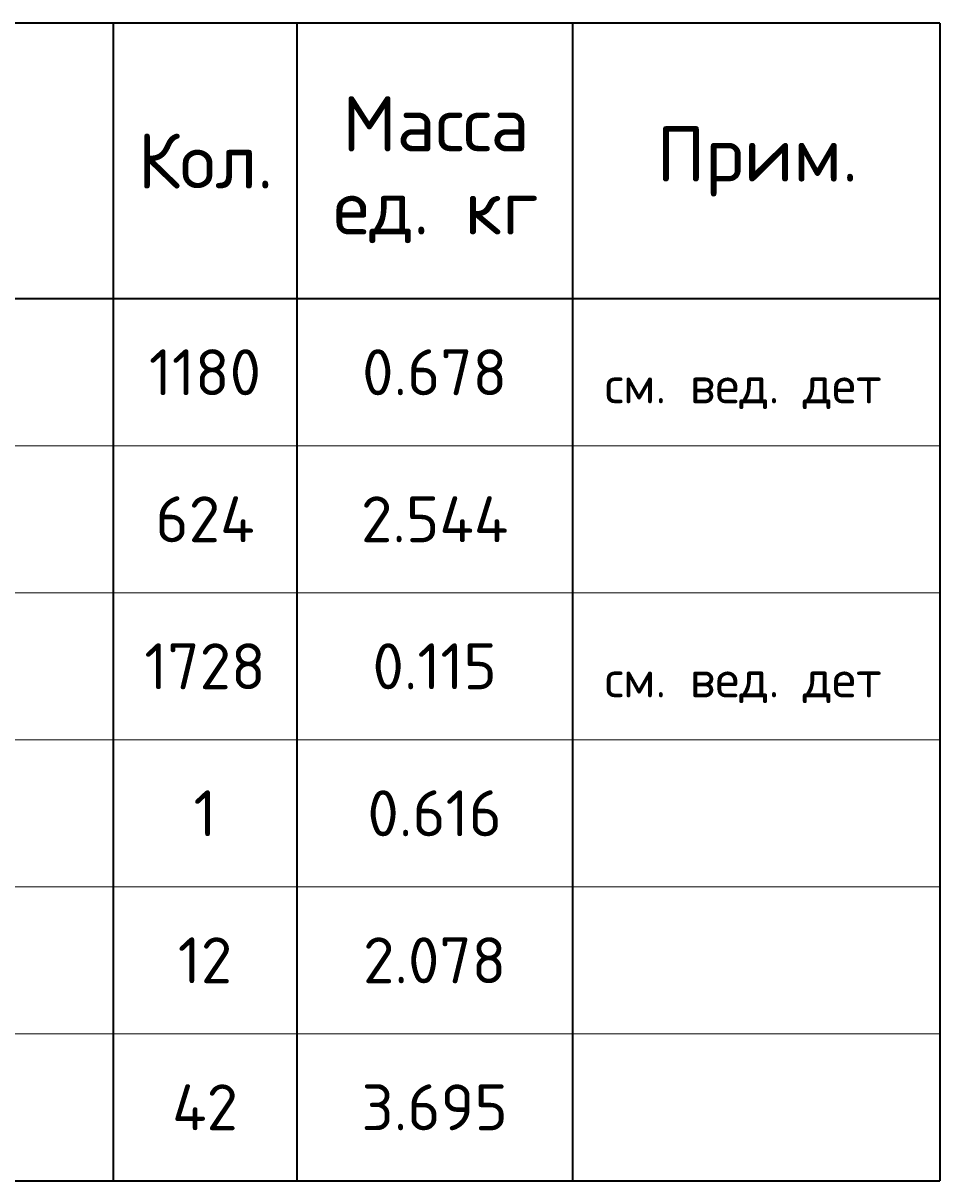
# Model space of a CAD drawing. Header units: millimetres. Extents: x 72323 to 81758, y 7947 to 13938.
# Tile 6 of 7: x 75071 to 76069, y 12425 to 13685. Entities that reach past the tile are written whole.
import ezdxf

# ---------------------------------------------------------------- set-up
doc = ezdxf.new("R2010")
doc.units = ezdxf.units.MM
doc.layers.add('Standard', color=7, linetype='Continuous', lineweight=25)
doc.styles.add('ARIAL', font='ARIAL.TTF')
doc.styles.add('ISOCPEUR', font='ISOCPEUR')

msp = doc.modelspace()

# ---------------------------------------------------------------- linework, layer by layer
at = {"layer": 'Standard', "color": 7, "linetype": 'Continuous', "lineweight": 35, "transparency": 33554687}
for p, q in [((76068.7, 13684.9), (72368.7, 13684.9)), ((75168.7, 13684.9), (75168.7, 13384.9)), ((75368.7, 13684.9), (75368.7, 13384.9)), ((75668.7, 13684.9), (75668.7, 13384.9)), ((76068.7, 13684.9), (76068.7, 13384.9)), ((76068.7, 13384.9), (72368.7, 13384.9)), ((75168.7, 13384.9), (75168.7, 13224.9)), ((75368.7, 13384.9), (75368.7, 13224.9)), ((75668.7, 13384.9), (75668.7, 13224.9)), ((76068.7, 13384.9), (76068.7, 13224.9)), ((75168.7, 13224.9), (75168.7, 13064.9)), ((75368.7, 13224.9), (75368.7, 13064.9)), ((75668.7, 13224.9), (75668.7, 13064.9)), ((76068.7, 13224.9), (76068.7, 13064.9)), ((75168.7, 13064.9), (75168.7, 12904.9)), ((75368.7, 13064.9), (75368.7, 12904.9)), ((75668.7, 13064.9), (75668.7, 12904.9)), ((76068.7, 13064.9), (76068.7, 12904.9)), ((75168.7, 12904.9), (75168.7, 12744.9)), ((75368.7, 12904.9), (75368.7, 12744.9)), ((75668.7, 12904.9), (75668.7, 12744.9)), ((76068.7, 12904.9), (76068.7, 12744.9)), ((75168.7, 12744.9), (75168.7, 12584.9)), ((75368.7, 12744.9), (75368.7, 12584.9)), ((75668.7, 12744.9), (75668.7, 12584.9)), ((76068.7, 12744.9), (76068.7, 12584.9)), ((75168.7, 12584.9), (75168.7, 12424.9)), ((75368.7, 12584.9), (75368.7, 12424.9)), ((75668.7, 12584.9), (75668.7, 12424.9)), ((76068.7, 12584.9), (76068.7, 12424.9)), ((72368.7, 12424.9), (76068.7, 12424.9))]:
    msp.add_line(p, q, dxfattribs=at)
at = {"layer": 'Standard', "color": 7, "linetype": 'Continuous', "lineweight": 13, "transparency": 33554687}
for p, q in [((76068.7, 13224.9), (72368.7, 13224.9)), ((76068.7, 13064.9), (72368.7, 13064.9)), ((76068.7, 12904.9), (72368.7, 12904.9)), ((76068.7, 12744.9), (72368.7, 12744.9)), ((76068.7, 12584.9), (72368.7, 12584.9)), ((76068.7, 12424.9), (72368.7, 12424.9))]:
    msp.add_line(p, q, dxfattribs=at)

# ---------------------------------------------------------------- texts
at = {"layer": 'Standard', "color": 7, "linetype": 'Continuous', "lineweight": 35, "transparency": 33554687, "insert": (75520, 13605.3), "char_height": 60, "width": 248.903, "attachment_point": 2, "line_spacing_factor": 0.903614, "style": 'ARIAL'}
msp.add_mtext('\\A1;{\\fISOCPEUR|i0|b0;\\H60.000000;\\W1.000000;\\C7;Масса}\\P{\\fISOCPEUR|i0|b0;\\H60.000000;\\W1.000000;\\C7;ед. кг}\\P', dxfattribs=at)
at = {"layer": 'Standard', "color": 7, "linetype": 'Continuous', "lineweight": 35, "transparency": 33554687, "attachment_point": 5, "style": 'ISOCPEUR'}
for s, insert, char_height, width in [('\\A1;{\\fISOCPEUR|i0|b0;\\H60.000000;\\W1.000000;\\C7;Кол.}\\P', (75269.3, 13534.9), 12, 177.778), ('\\A1;{\\fISOCPEUR|i0|b0;\\H60.000000;\\W1.000000;\\C7;Прим.}\\P', (75870, 13534.3), 12, 226.286), ('\\A1;{\\fISOCPEUR|i0|b0;\\H50.000000;\\W1.000000;\\C7;1180}\\P', (75268.7, 13304.9), 10, 140), ('\\A1;{\\fISOCPEUR|i0|b0;\\H50.000000;\\W1.000000;\\C7;0.678}\\P', (75518.7, 13304.9), 10, 178.485), ('\\A1;{\\fISOCPEUR|i0|b0;\\H50.000000;\\W1.000000;\\C7;624}\\P', (75268.7, 13144.9), 10, 132.917), ('\\A1;{\\fISOCPEUR|i0|b0;\\H50.000000;\\W1.000000;\\C7;2.544}\\P', (75518.7, 13144.9), 10, 188.571), ('\\A1;{\\fISOCPEUR|i0|b0;\\H50.000000;\\W1.000000;\\C7;1728}\\P', (75268.7, 12984.9), 10, 151.667), ('\\A1;{\\fISOCPEUR|i0|b0;\\H50.000000;\\W1.000000;\\C7;0.115}\\P', (75518.7, 12984.9), 10, 155.455), ('\\A1;{\\fISOCPEUR|i0|b0;\\H50.000000;\\W1.000000;\\C7;1}\\P', (75268.7, 12824.9), 10, 38.889), ('\\A1;{\\fISOCPEUR|i0|b0;\\H50.000000;\\W1.000000;\\C7;0.616}\\P', (75518.7, 12824.9), 10, 166.97), ('\\A1;{\\fISOCPEUR|i0|b0;\\H50.000000;\\W1.000000;\\C7;12}\\P', (75268.7, 12664.9), 10, 78.75), ('\\A1;{\\fISOCPEUR|i0|b0;\\H50.000000;\\W1.000000;\\C7;2.078}\\P', (75518.7, 12664.9), 10, 178.485), ('\\A1;{\\fISOCPEUR|i0|b0;\\H50.000000;\\W1.000000;\\C7;42}\\P', (75268.7, 12504.9), 10, 97.059), ('\\A1;{\\fISOCPEUR|i0|b0;\\H50.000000;\\W1.000000;\\C7;3.695}\\P', (75518.7, 12504.9), 10, 178.485)]:
    msp.add_mtext(s, dxfattribs=dict(at, insert=insert, char_height=char_height, width=width))
at = {"layer": 'Standard', "color": 7, "linetype": 'Continuous', "lineweight": 13, "transparency": 33554687, "char_height": 8, "attachment_point": 7}
for s, insert, width, style in [('\\A1;{\\fISOCPEUR|i0|b0;\\H40.000000;\\W1.000000;\\C7;см. вед. дет}\\P', (75703.8, 13264.8), 323.487, 'ISOCPEUR'), ('}\\P', (75703.8, 13104.8), 13.985, 'ARIAL'), ('\\A1;{\\fISOCPEUR|i0|b0;\\H40.000000;\\W1.000000;\\C7;см. вед. дет}\\P', (75703.8, 12944.8), 323.487, 'ISOCPEUR'), ('}\\P', (75703.8, 12784.8), 13.985, 'ARIAL'), ('}\\P', (75703.8, 12624.8), 13.985, 'ARIAL'), ('}\\P', (75703.8, 12464.8), 13.985, 'ARIAL')]:
    msp.add_mtext(s, dxfattribs=dict(at, insert=insert, width=width, style=style))

doc.saveas('drawing.dxf')
